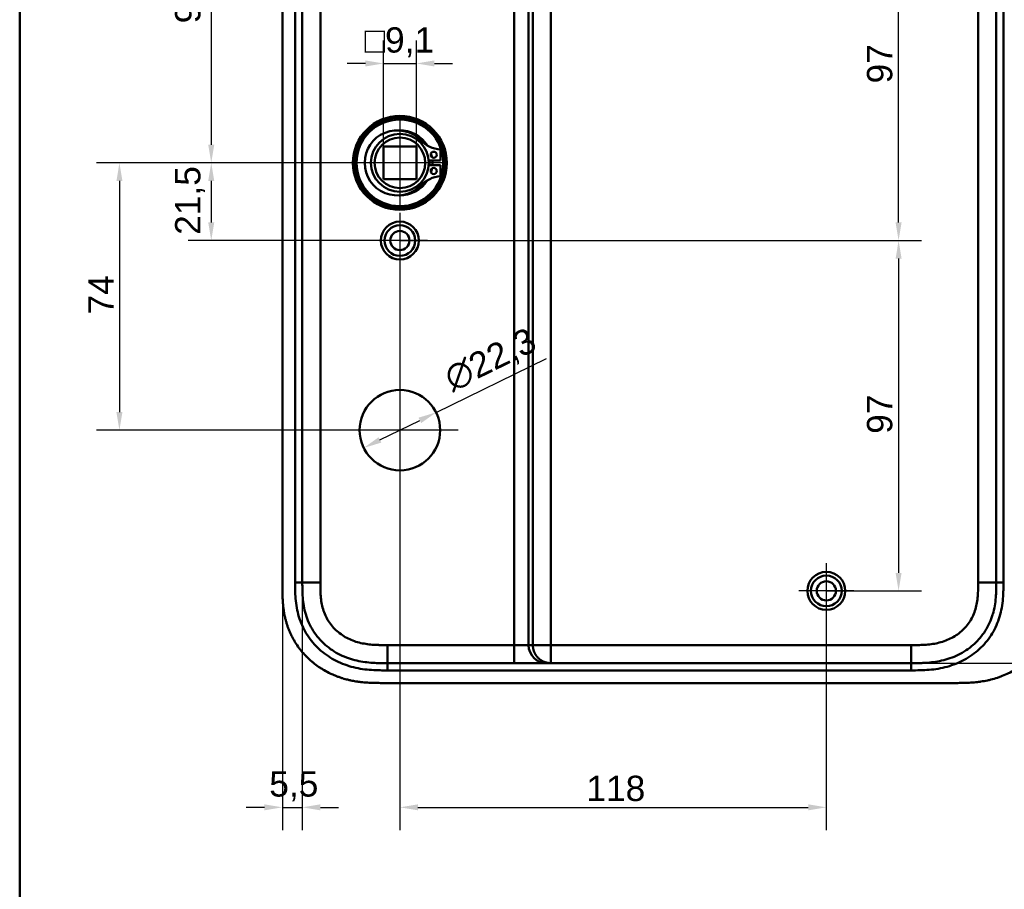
# Model space of a CAD drawing. Header units: millimetres. Extents: x 20 to 833, y 20 to 574.
# Tile 6 of 13: x 20 to 292, y 210 to 451. Entities that reach past the tile are written whole.
import ezdxf

# ---------------------------------------------------------------- set-up
doc = ezdxf.new("R2010")
doc.units = ezdxf.units.MM
doc.header["$LTSCALE"] = 2
for name, color, linetype, lineweight in [('Bemaßungen(DIN)', 7, 'Continuous', 25), ('Mittelpunktmarkierung(DIN)', 7, 'Continuous', 25), ('Sichtbare Kanten(DIN)', 7, 'Continuous', 50), ('Sichtbare tangentiale Kanten(DIN)', 7, 'Continuous', 50), ('Skizziergeometrie(DIN)', 7, 'Continuous', 50)]:
    doc.layers.add(name, color=color, linetype=linetype, lineweight=lineweight)
doc.styles.add('STANDARD-DIN~0', font='arial.ttf')
doc.dimstyles.new('CAD-LAN', dxfattribs={"dimscale": 2, "dimtxt": 3.5, "dimasz": 2.5, "dimexe": 3.175, "dimexo": 0, "dimgap": 0.8, "dimtad": 1, "dimrnd": 1e-08, "dimtxsty": 'STANDARD-DIN~0', "dimcen": 0.09, "dimdle": 10, "dimclrd": 250, "dimclre": 250, "dimclrt": 250, "dimadec": 0, "dimazin": 2, "dimtfac": 1, "dimtmove": 0, "dimatfit": 3, "dimfxl": 1, "dimtolj": 1, "dimtzin": 0, "dimlwd": 25, "dimlwe": 25, "dimarcsym": 0})

# ---------------------------------------------------------------- blocks, each defined once
blk = doc.blocks.new('Ränder Standardrahmen')
at = {"layer": 'Skizziergeometrie(DIN)', "flags": 128}
blk.add_lwpolyline([(10, 10), (10, 287), (410, 287), (410, 10), (10, 10)], dxfattribs=at)
blk = doc.blocks.new('*D8')
at = {"layer": 'Bemaßungen(DIN)', "color": 250, "linetype": 'Continuous', "lineweight": 25, "true_color": 0x3f3f3f, "transparency": 16777216}
for p, q in [((121.74, 506.5), (66.66, 506.5)), ((73.01, 501.5), (73.01, 416)), ((125.21, 411), (66.66, 411))]:
    blk.add_line(p, q, dxfattribs=at)
at = {"layer": 'Bemaßungen(DIN)', "color": 250, "linetype": 'Continuous', "true_color": 0x3f3f3f, "transparency": 16777216}
for points in [[(72.18, 501.5), (73.84, 501.5), (73.01, 506.5)], [(72.18, 416), (73.84, 416), (73.01, 411)]]:
    blk.add_solid(points, dxfattribs=at)
at = {"layer": 'Defpoints', "color": 0, "linetype": 'Continuous', "transparency": 16777216}
for p in [(121.74, 506.5), (73.01, 411), (125.21, 411)]:
    blk.add_point(p, dxfattribs=at)
at = {"layer": 'Bemaßungen(DIN)', "color": 250, "linetype": 'Continuous', "lineweight": 25, "true_color": 0x3f3f3f, "transparency": 16777216, "insert": (63, 449.63), "char_height": 7, "attachment_point": 1, "rotation": 90, "style": 'STANDARD-DIN~0'}
blk.add_mtext('\\A1;95,5', dxfattribs=at)
blk = doc.blocks.new('*D9')
at = {"layer": 'Bemaßungen(DIN)', "color": 250, "linetype": 'Continuous', "lineweight": 25, "true_color": 0x3f3f3f, "transparency": 16777216}
for p, q in [((125.21, 411), (66.66, 411)), ((73.01, 406), (73.01, 394.5)), ((125.21, 389.5), (66.66, 389.5))]:
    blk.add_line(p, q, dxfattribs=at)
at = {"layer": 'Bemaßungen(DIN)', "color": 250, "linetype": 'Continuous', "true_color": 0x3f3f3f, "transparency": 16777216}
for points in [[(72.18, 406), (73.84, 406), (73.01, 411)], [(72.18, 394.5), (73.84, 394.5), (73.01, 389.5)]]:
    blk.add_solid(points, dxfattribs=at)
at = {"layer": 'Defpoints', "color": 0, "linetype": 'Continuous', "transparency": 16777216}
for p in [(125.21, 411), (73.01, 389.5), (125.21, 389.5)]:
    blk.add_point(p, dxfattribs=at)
at = {"layer": 'Bemaßungen(DIN)', "color": 250, "linetype": 'Continuous', "lineweight": 25, "true_color": 0x3f3f3f, "transparency": 16777216, "insert": (63, 391.07), "char_height": 7, "attachment_point": 1, "rotation": 90, "style": 'STANDARD-DIN~0'}
blk.add_mtext('\\A1;21,5', dxfattribs=at)
blk = doc.blocks.new('*D11')
at = {"layer": 'Bemaßungen(DIN)', "color": 250, "linetype": 'Continuous', "lineweight": 25, "true_color": 0x3f3f3f, "transparency": 16777216}
for p, q in [((125.21, 411), (41.25, 411)), ((47.6, 406), (47.6, 342)), ((125.21, 337), (41.25, 337))]:
    blk.add_line(p, q, dxfattribs=at)
at = {"layer": 'Bemaßungen(DIN)', "color": 250, "linetype": 'Continuous', "true_color": 0x3f3f3f, "transparency": 16777216}
for points in [[(46.77, 406), (48.43, 406), (47.6, 411)], [(46.77, 342), (48.43, 342), (47.6, 337)]]:
    blk.add_solid(points, dxfattribs=at)
at = {"layer": 'Defpoints', "color": 0, "linetype": 'Continuous', "transparency": 16777216}
for p in [(125.21, 411), (47.6, 337), (125.21, 337)]:
    blk.add_point(p, dxfattribs=at)
at = {"layer": 'Bemaßungen(DIN)', "color": 250, "linetype": 'Continuous', "lineweight": 25, "true_color": 0x3f3f3f, "transparency": 16777216, "insert": (39, 369.03), "char_height": 7, "attachment_point": 1, "rotation": 90, "style": 'STANDARD-DIN~0'}
blk.add_mtext('\\A1;74', dxfattribs=at)
blk = doc.blocks.new('*D13')
at = {"layer": 'Bemaßungen(DIN)', "color": 250, "linetype": 'Continuous', "lineweight": 25, "true_color": 0x3f3f3f, "transparency": 16777216}
for p, q in [((266.67, 506.5), (341.02, 506.5)), ((334.67, 501.5), (334.67, 277.5)), ((266.67, 272.5), (341.02, 272.5))]:
    blk.add_line(p, q, dxfattribs=at)
at = {"layer": 'Bemaßungen(DIN)', "color": 250, "linetype": 'Continuous', "true_color": 0x3f3f3f, "transparency": 16777216}
for points in [[(333.84, 501.5), (335.51, 501.5), (334.67, 506.5)], [(333.84, 277.5), (335.51, 277.5), (334.67, 272.5)]]:
    blk.add_solid(points, dxfattribs=at)
at = {"layer": 'Defpoints', "color": 0, "linetype": 'Continuous', "transparency": 16777216}
for p in [(266.67, 506.5), (266.67, 272.5), (334.67, 272.5)]:
    blk.add_point(p, dxfattribs=at)
at = {"layer": 'Bemaßungen(DIN)', "color": 250, "linetype": 'Continuous', "lineweight": 25, "true_color": 0x3f3f3f, "transparency": 16777216, "insert": (325.92, 381.72), "char_height": 7, "attachment_point": 1, "rotation": 90, "style": 'STANDARD-DIN~0'}
blk.add_mtext('\\A1;234', dxfattribs=at)
blk = doc.blocks.new('*D14')
at = {"layer": 'Bemaßungen(DIN)', "color": 250, "linetype": 'Continuous', "lineweight": 25, "true_color": 0x3f3f3f, "transparency": 16777216}
for p, q in [((243.21, 486.5), (269.56, 486.5)), ((263.21, 394.5), (263.21, 481.5)), ((125.21, 389.5), (269.56, 389.5))]:
    blk.add_line(p, q, dxfattribs=at)
at = {"layer": 'Bemaßungen(DIN)', "color": 250, "linetype": 'Continuous', "true_color": 0x3f3f3f, "transparency": 16777216}
for points in [[(262.38, 481.5), (264.04, 481.5), (263.21, 486.5)], [(262.38, 394.5), (264.04, 394.5), (263.21, 389.5)]]:
    blk.add_solid(points, dxfattribs=at)
at = {"layer": 'Defpoints', "color": 0, "linetype": 'Continuous', "transparency": 16777216}
for p in [(243.21, 486.5), (263.21, 486.5), (125.21, 389.5)]:
    blk.add_point(p, dxfattribs=at)
at = {"layer": 'Bemaßungen(DIN)', "color": 250, "linetype": 'Continuous', "lineweight": 25, "true_color": 0x3f3f3f, "transparency": 16777216, "insert": (254.46, 432.99), "char_height": 7, "attachment_point": 1, "rotation": 90, "style": 'STANDARD-DIN~0'}
blk.add_mtext('\\A1;97', dxfattribs=at)
blk = doc.blocks.new('*D15')
at = {"layer": 'Bemaßungen(DIN)', "color": 250, "linetype": 'Continuous', "lineweight": 25, "true_color": 0x3f3f3f, "transparency": 16777216}
for p, q in [((125.21, 389.5), (269.56, 389.5)), ((263.21, 384.5), (263.21, 297.5)), ((243.21, 292.5), (269.56, 292.5))]:
    blk.add_line(p, q, dxfattribs=at)
at = {"layer": 'Bemaßungen(DIN)', "color": 250, "linetype": 'Continuous', "true_color": 0x3f3f3f, "transparency": 16777216}
for points in [[(262.38, 384.5), (264.04, 384.5), (263.21, 389.5)], [(262.38, 297.5), (264.04, 297.5), (263.21, 292.5)]]:
    blk.add_solid(points, dxfattribs=at)
at = {"layer": 'Defpoints', "color": 0, "linetype": 'Continuous', "transparency": 16777216}
for p in [(125.21, 389.5), (243.21, 292.5), (263.21, 292.5)]:
    blk.add_point(p, dxfattribs=at)
at = {"layer": 'Bemaßungen(DIN)', "color": 250, "linetype": 'Continuous', "lineweight": 25, "true_color": 0x3f3f3f, "transparency": 16777216, "insert": (254.46, 335.99), "char_height": 7, "attachment_point": 1, "rotation": 90, "style": 'STANDARD-DIN~0'}
blk.add_mtext('\\A1;97', dxfattribs=at)
blk = doc.blocks.new('*D16')
at = {"layer": 'Bemaßungen(DIN)', "color": 250, "linetype": 'Continuous', "lineweight": 25, "true_color": 0x3f3f3f, "transparency": 16777216}
for p, q in [((125.21, 381.85), (125.21, 226.23)), ((243.21, 284.85), (243.21, 226.23)), ((130.21, 232.58), (238.21, 232.58))]:
    blk.add_line(p, q, dxfattribs=at)
at = {"layer": 'Bemaßungen(DIN)', "color": 250, "linetype": 'Continuous', "true_color": 0x3f3f3f, "transparency": 16777216}
for points in [[(130.21, 233.41), (130.21, 231.75), (125.21, 232.58)], [(238.21, 233.41), (238.21, 231.75), (243.21, 232.58)]]:
    blk.add_solid(points, dxfattribs=at)
at = {"layer": 'Defpoints', "color": 0, "linetype": 'Continuous', "transparency": 16777216}
for p in [(125.21, 381.85), (243.21, 284.85), (243.21, 232.58)]:
    blk.add_point(p, dxfattribs=at)
at = {"layer": 'Bemaßungen(DIN)', "color": 250, "linetype": 'Continuous', "lineweight": 25, "true_color": 0x3f3f3f, "transparency": 16777216, "insert": (176.8, 241.33), "char_height": 7, "attachment_point": 1, "style": 'STANDARD-DIN~0'}
blk.add_mtext('\\A1;118', dxfattribs=at)
blk = doc.blocks.new('*D17')
at = {"layer": 'Bemaßungen(DIN)', "color": 250, "linetype": 'Continuous', "lineweight": 25, "true_color": 0x3f3f3f, "transparency": 16777216}
for p, q in [((98.21, 294.79), (98.21, 226.23)), ((92.71, 293.79), (92.71, 226.23)), ((87.71, 232.58), (82.71, 232.58)), ((92.71, 232.58), (98.21, 232.58)), ((103.21, 232.58), (108.21, 232.58))]:
    blk.add_line(p, q, dxfattribs=at)
at = {"layer": 'Bemaßungen(DIN)', "color": 250, "linetype": 'Continuous', "true_color": 0x3f3f3f, "transparency": 16777216}
for points in [[(87.71, 233.41), (87.71, 231.75), (92.71, 232.58)], [(103.21, 233.41), (103.21, 231.75), (98.21, 232.58)]]:
    blk.add_solid(points, dxfattribs=at)
at = {"layer": 'Defpoints', "color": 0, "linetype": 'Continuous', "transparency": 16777216}
for p in [(98.21, 294.79), (92.71, 293.79), (98.21, 232.58)]:
    blk.add_point(p, dxfattribs=at)
at = {"layer": 'Bemaßungen(DIN)', "color": 250, "linetype": 'Continuous', "lineweight": 25, "true_color": 0x3f3f3f, "transparency": 16777216, "insert": (89.06, 242.56), "char_height": 7, "attachment_point": 1, "style": 'STANDARD-DIN~0'}
blk.add_mtext('\\A1;5,5', dxfattribs=at)
blk = doc.blocks.new('*D18')
at = {"layer": 'Bemaßungen(DIN)', "color": 250, "linetype": 'Continuous', "lineweight": 25, "true_color": 0x3f3f3f, "transparency": 16777216}
for p, q in [((135.22, 341.91), (165.75, 356.87)), ((119.69, 334.29), (130.73, 339.71))]:
    blk.add_line(p, q, dxfattribs=at)
at = {"layer": 'Bemaßungen(DIN)', "color": 250, "linetype": 'Continuous', "true_color": 0x3f3f3f, "transparency": 16777216}
for points in [[(130.37, 340.46), (131.1, 338.96), (135.22, 341.91)], [(119.32, 335.04), (120.06, 333.55), (115.2, 332.09)]]:
    blk.add_solid(points, dxfattribs=at)
at = {"layer": 'Defpoints', "color": 0, "linetype": 'Continuous', "transparency": 16777216}
for p in [(135.22, 341.91), (115.2, 332.09)]:
    blk.add_point(p, dxfattribs=at)
at = {"layer": 'Bemaßungen(DIN)', "color": 250, "linetype": 'Continuous', "lineweight": 25, "true_color": 0x3f3f3f, "transparency": 16777216, "insert": (136.64, 354.01), "char_height": 7, "attachment_point": 1, "rotation": 26.1102, "style": 'STANDARD-DIN~0'}
blk.add_mtext('\\A1;∅22,3', dxfattribs=at)
blk = doc.blocks.new('*D19')
at = {"layer": 'Bemaßungen(DIN)', "color": 250, "linetype": 'Continuous', "lineweight": 25, "true_color": 0x3f3f3f, "transparency": 16777216}
for p, q in [((120.66, 415.55), (120.66, 444.87)), ((129.76, 415.55), (129.76, 444.87)), ((115.66, 438.52), (110.66, 438.52)), ((120.66, 438.52), (129.76, 438.52)), ((134.76, 438.52), (139.76, 438.52))]:
    blk.add_line(p, q, dxfattribs=at)
at = {"layer": 'Bemaßungen(DIN)', "color": 250, "linetype": 'Continuous', "true_color": 0x3f3f3f, "transparency": 16777216}
for points in [[(115.66, 439.36), (115.66, 437.69), (120.66, 438.52)], [(134.76, 439.36), (134.76, 437.69), (129.76, 438.52)]]:
    blk.add_solid(points, dxfattribs=at)
at = {"layer": 'Defpoints', "color": 0, "linetype": 'Continuous', "transparency": 16777216}
for p in [(129.76, 438.52), (120.66, 415.55), (129.76, 415.55)]:
    blk.add_point(p, dxfattribs=at)
at = {"layer": 'Bemaßungen(DIN)', "color": 250, "linetype": 'Continuous', "lineweight": 25, "true_color": 0x3f3f3f, "transparency": 16777216, "insert": (115.44, 448.54), "char_height": 7, "attachment_point": 1, "style": 'STANDARD-DIN~0'}
blk.add_mtext('\\A1;\\fAIGDT|b0|i0;\\H7.0000;o\\fArial|b0|i0;\\H7.0000;9,1', dxfattribs=at)

msp = doc.modelspace()

# ---------------------------------------------------------------- linework, layer by layer
at = {"layer": 'Mittelpunktmarkierung(DIN)', "linetype": 'Continuous'}
for p, q in [((125.211, 423.001), (125.211, 399.001)), ((137.211, 411.001), (113.211, 411.001)), ((125.211, 397.151), (125.211, 381.851)), ((132.861, 389.501), (117.561, 389.501)), ((125.211, 353.151), (125.211, 320.851)), ((141.361, 337.001), (109.061, 337.001)), ((243.211, 300.151), (243.211, 284.851)), ((250.861, 292.501), (235.561, 292.501))]:
    msp.add_line(p, q, dxfattribs=at)
at = {"layer": 'Sichtbare Kanten(DIN)'}
for p, q in [((92.711, 485.217), (92.711, 293.786)), ((120.661, 406.451), (120.661, 415.551)), ((120.661, 415.551), (129.761, 415.551)), ((129.761, 415.551), (129.761, 406.451)), ((136.436, 414.678), (136.436, 411.618)), ((136.436, 411.618), (133.187, 411.618)), ((133.187, 410.385), (136.436, 410.385)), ((136.436, 410.385), (136.436, 407.325)), ((129.761, 406.451), (120.661, 406.451)), ((121.749, 272.501), (121.738, 272.501)), ((121.749, 272.501), (156.841, 272.501)), ((156.841, 272.501), (165.808, 272.501)), ((165.808, 272.501), (166.984, 272.501)), ((166.984, 272.501), (266.673, 272.501)), ((120.75, 267.001), (278.672, 267.001))]:
    msp.add_line(p, q, dxfattribs=at)
for centre, radius in [((125.211, 411.001), 13), ((125.211, 411.001), 12.5), ((125.211, 411.001), 12), ((125.211, 411.001), 8), ((125.211, 411.001), 7), ((134.586, 413.233), 0.85), ((134.586, 408.77), 0.85), ((125.211, 389.501), 5.25), ((125.211, 389.501), 4.25), ((125.211, 389.501), 2.65), ((125.211, 337.001), 11.15), ((243.211, 292.501), 5.25), ((243.211, 292.501), 4.25), ((243.211, 292.501), 2.65)]:
    msp.add_circle(centre, radius, dxfattribs=at)
for centre, radius, start, end in [((124.478, 411.001), 9.017, 44.1409, 315.8591), ((125.211, 411.001), 9, 32.40981, 91.03095), ((137.176, 423.324), 8.678, 224.1409, 265.10819), ((125.211, 411.001), 8.2, 355.6871, 4.3129), ((125.211, 411.001), 9, 9.92527, 16.85484), ((125.211, 411.001), 9, 356.0711, 3.9289), ((125.211, 411.001), 9, 343.14516, 350.07473), ((125.211, 411.001), 9, 268.96905, 327.59019), ((137.176, 398.678), 8.678, 94.89181, 135.8591)]:
    msp.add_arc(centre, radius, start, end, dxfattribs=at)
for points in [[(98.211, 294.786), (98.211, 389.501), (98.211, 484.217)], [(290.211, 484.217), (290.211, 389.501), (290.211, 294.786)]]:
    msp.add_open_spline(points, degree=2, dxfattribs=at)
for points, knots in [([(121.738, 272.501), (121.108, 272.501), (120.463, 272.502), (119.813, 272.512), (119.127, 272.522), (118.435, 272.544), (117.745, 272.586), (117.013, 272.63), (116.284, 272.697), (115.561, 272.792), (114.797, 272.893), (114.041, 273.026), (113.293, 273.197), (112.51, 273.375), (111.736, 273.595), (110.981, 273.856), (110.199, 274.128), (109.437, 274.445), (108.701, 274.806), (107.949, 275.175), (107.224, 275.591), (106.53, 276.053), (105.83, 276.518), (105.161, 277.03), (104.525, 277.59), (103.889, 278.151), (103.288, 278.759), (102.739, 279.401), (102.184, 280.049), (101.677, 280.734), (101.224, 281.449), (100.769, 282.166), (100.367, 282.914), (100.02, 283.683), (99.676, 284.448), (99.386, 285.235), (99.151, 286.028), (98.917, 286.818), (98.738, 287.603), (98.603, 288.395), (98.472, 289.157), (98.382, 289.924), (98.321, 290.702), (98.266, 291.417), (98.237, 292.14), (98.224, 292.862), (98.211, 293.51), (98.211, 294.158), (98.211, 294.786)], [0, 0, 0, 0, 0.1902217, 0.1902217, 0.1902217, 0.3910459, 0.3910459, 0.3910459, 0.6037782, 0.6037782, 0.6037782, 0.8282217, 0.8282217, 0.8282217, 1.0633883, 1.0633883, 1.0633883, 1.3072782, 1.3072782, 1.3072782, 1.5568293, 1.5568293, 1.5568293, 1.8081601, 1.8081601, 1.8081601, 2.0594434, 2.0594434, 2.0594434, 2.3133314, 2.3133314, 2.3133314, 2.5680226, 2.5680226, 2.5680226, 2.8214462, 2.8214462, 2.8214462, 3.0739819, 3.0739819, 3.0739819, 3.3167289, 3.3167289, 3.3167289, 3.5398143, 3.5398143, 3.5398143, 3.7401487, 3.7401487, 3.7401487, 3.7401487]), ([(290.211, 294.786), (290.211, 294.144), (290.211, 293.502), (290.198, 292.817), (290.182, 292.047), (290.153, 291.371), (290.097, 290.654), (290.036, 289.882), (289.946, 289.127), (289.814, 288.365), (289.677, 287.569), (289.496, 286.784), (289.269, 286.02), (289.254, 285.972), (289.239, 285.922), (289.224, 285.871), (288.993, 285.115), (288.718, 284.383), (288.396, 283.671), (288.049, 282.901), (287.646, 282.154), (287.193, 281.44), (286.738, 280.724), (286.23, 280.038), (285.676, 279.393), (285.262, 278.909), (284.821, 278.448), (284.357, 278.01), (284.203, 277.864), (284.046, 277.721), (283.888, 277.582), (283.257, 277.027), (282.585, 276.513), (281.883, 276.047), (281.188, 275.585), (280.461, 275.169), (279.711, 274.801), (278.972, 274.439), (278.211, 274.123), (277.433, 273.854), (276.677, 273.592), (275.907, 273.374), (275.126, 273.196), (274.379, 273.026), (273.628, 272.894), (272.868, 272.793), (272.144, 272.698), (271.429, 272.632), (270.678, 272.586), (270.324, 272.565), (269.983, 272.549), (269.633, 272.537), (268.8, 272.508), (267.975, 272.502), (267.152, 272.502), (266.992, 272.501), (266.832, 272.501), (266.673, 272.501)], [0.0000027, 0.0000027, 0.0000027, 0.0000027, 0.1925219, 0.1925219, 0.1925219, 0.4089719, 0.4089719, 0.4089719, 0.6416932, 0.6416932, 0.6416932, 0.885175, 0.885175, 0.885175, 0.9007934, 0.9007934, 0.9007934, 1.135805, 1.135805, 1.135805, 1.3901448, 1.3901448, 1.3901448, 1.6455397, 1.6455397, 1.6455397, 1.8367287, 1.8367287, 1.8367287, 1.9003445, 1.9003445, 1.9003445, 2.1535344, 2.1535344, 2.1535344, 2.404441, 2.404441, 2.404441, 2.6518499, 2.6518499, 2.6518499, 2.8926284, 2.8926284, 2.8926284, 3.1231828, 3.1231828, 3.1231828, 3.3427033, 3.3427033, 3.3427033, 3.4462223, 3.4462223, 3.4462223, 3.6934044, 3.6934044, 3.6934044, 3.7412921, 3.7412921, 3.7412921, 3.7412921]), ([(92.711, 293.786), (92.711, 293.487), (92.711, 292.888), (92.717, 292.135), (92.73, 291.378), (92.747, 290.77), (92.781, 290.007), (92.819, 289.395), (92.894, 288.477), (92.996, 287.557), (93.184, 286.332), (93.366, 285.418), (93.584, 284.511), (93.747, 283.91), (93.974, 283.165), (94.174, 282.573), (94.447, 281.843), (94.683, 281.265), (95.066, 280.41), (95.484, 279.572), (96.177, 278.349), (96.862, 277.303), (97.796, 276.054), (98.604, 275.103), (99.685, 273.98), (100.603, 273.135), (101.81, 272.152), (102.821, 271.424), (104.136, 270.591), (105.226, 269.987), (106.487, 269.382), (107.346, 269.019), (108.217, 268.688), (108.803, 268.485), (109.691, 268.204), (110.588, 267.956), (111.794, 267.678), (112.706, 267.508), (113.62, 267.367), (114.231, 267.287), (114.994, 267.204), (115.605, 267.149), (116.368, 267.095), (116.977, 267.062), (117.89, 267.027), (119.101, 267.002), (120.152, 267.001), (120.75, 267.001)], [-0.99999789, -0.99999789, -0.99999789, -0.99999789, -0.9791648, -0.9583317, -0.94791516, -0.92708206, -0.91666552, -0.89583243, -0.88541588, -0.85416624, -0.83333315, -0.80208351, -0.79166696, -0.77083387, -0.76041733, -0.73958423, -0.72916769, -0.70833459, -0.69791805, -0.66666841, -0.64583532, -0.60416913, -0.58333604, -0.54166985, -0.52083676, -0.47917058, -0.45833749, -0.4166713, -0.39583821, -0.35417202, -0.33333893, -0.30208929, -0.29167275, -0.27083965, -0.26042311, -0.22917347, -0.20834038, -0.17709074, -0.16667419, -0.1458411, -0.13542455, -0.11459146, -0.10417491, -0.08334182, -0.07292528, -0.04167564, -0.00000945, -0.00000945, -0.00000945, -0.00000945]), ([(278.672, 267.001), (279.267, 267.001), (280.465, 267.002), (281.982, 267.038), (283.509, 267.119), (284.738, 267.227), (286.278, 267.43), (287.51, 267.649), (289.042, 268.005), (290.258, 268.357), (291.757, 268.883), (292.935, 269.375), (294.373, 270.079), (295.49, 270.711), (296.837, 271.585), (297.871, 272.35), (299.099, 273.382), (300.028, 274.266), (301.112, 275.436), (301.916, 276.421), (302.835, 277.706), (303.499, 278.773), (304.238, 280.146), (304.754, 281.273), (305.306, 282.706), (305.674, 283.87), (306.045, 285.336), (306.273, 286.515), (306.482, 287.989), (306.593, 289.165), (306.675, 290.626), (306.711, 292.075), (306.711, 293.218), (306.711, 293.786)], [-0.99999768, -0.99999768, -0.99999768, -0.99999768, -0.95833111, -0.91666454, -0.89583125, -0.85416468, -0.8333314, -0.79166483, -0.77083154, -0.72916497, -0.70833169, -0.66666512, -0.64583183, -0.60416526, -0.58333198, -0.54166541, -0.52083212, -0.47916555, -0.45833227, -0.4166657, -0.39583241, -0.35416584, -0.33333256, -0.29166599, -0.2708327, -0.22916613, -0.20833285, -0.16666628, -0.14583299, -0.10416642, -0.08333314, -0.04166657, -0.00000215, -0.00000215, -0.00000215, -0.00000215])]:
    msp.add_open_spline(points, degree=3, knots=knots, dxfattribs=at)
at = {"layer": 'Sichtbare tangentiale Kanten(DIN)'}
for p, q in [((156.841, 501.501), (156.841, 277.501)), ((160.826, 277.501), (160.826, 501.501)), ((162.002, 501.501), (162.002, 277.501)), ((166.984, 277.501), (166.984, 501.501)), ((98.211, 294.786), (96.211, 294.786)), ((98.211, 294.786), (103.211, 294.786)), ((285.211, 294.786), (290.211, 294.786)), ((290.211, 294.786), (292.211, 294.786)), ((156.841, 277.501), (121.738, 277.501)), ((121.738, 272.501), (121.738, 277.501)), ((156.841, 277.501), (156.841, 272.501)), ((160.826, 277.501), (156.841, 277.501)), ((162.002, 277.501), (160.826, 277.501)), ((162.002, 277.501), (166.984, 277.501)), ((266.673, 277.501), (166.984, 277.501)), ((166.984, 277.501), (166.984, 272.501)), ((266.673, 277.501), (266.673, 272.501)), ((121.749, 272.501), (121.749, 270.502)), ((266.673, 272.501), (266.673, 270.501))]:
    msp.add_line(p, q, dxfattribs=at)
for points, degree in [([(96.211, 294.786), (96.211, 357.929), (96.211, 421.073), (96.211, 484.217)], 3), ([(103.211, 294.786), (103.211, 357.929), (103.211, 421.073), (103.211, 484.217)], 3), ([(285.211, 484.217), (285.211, 421.073), (285.211, 357.93), (285.211, 294.786)], 3), ([(292.211, 484.217), (292.211, 421.073), (292.211, 357.93), (292.211, 294.786)], 3), ([(165.808, 272.501), (163.056, 272.501), (160.826, 274.74), (160.826, 277.501)], 3), ([(166.984, 272.501), (166.881, 272.501), (166.676, 272.507), (166.372, 272.53), (165.976, 272.591), (165.498, 272.715), (165.04, 272.884), (164.603, 273.095), (164.192, 273.346), (163.808, 273.634), (163.454, 273.958), (163.131, 274.313), (162.844, 274.699), (162.594, 275.112), (162.383, 275.55), (162.215, 276.01), (162.092, 276.489), (162.031, 276.887), (162.008, 277.192), (162.002, 277.398), (162.002, 277.501)], 5), ([(266.673, 270.501), (218.365, 270.501), (170.057, 270.501), (121.749, 270.502)], 3)]:
    msp.add_open_spline(points, degree=degree, dxfattribs=at)
for points, knots in [([(121.749, 270.502), (121.534, 270.502), (121.318, 270.502), (121.103, 270.502), (120.902, 270.502), (120.701, 270.503), (120.499, 270.504), (120.399, 270.505), (120.298, 270.506), (120.198, 270.507), (119.903, 270.51), (119.608, 270.514), (119.293, 270.522), (119.286, 270.522), (119.278, 270.522), (119.271, 270.522), (118.387, 270.543), (117.588, 270.582), (116.78, 270.65), (116.765, 270.652), (116.751, 270.653), (116.736, 270.654), (115.914, 270.724), (115.085, 270.826), (114.262, 270.966), (114.254, 270.968), (114.246, 270.969), (114.238, 270.97), (113.411, 271.112), (112.589, 271.292), (111.776, 271.516), (111.77, 271.518), (111.763, 271.52), (111.757, 271.521), (110.118, 271.975), (108.516, 272.613), (107.042, 273.412), (105.563, 274.215), (104.146, 275.219), (102.9, 276.362), (101.664, 277.496), (100.555, 278.804), (99.643, 280.208), (98.735, 281.609), (97.997, 283.144), (97.462, 284.737), (97.46, 284.741), (97.459, 284.745), (97.458, 284.749), (97.189, 285.549), (96.969, 286.37), (96.796, 287.192), (96.795, 287.199), (96.794, 287.205), (96.792, 287.212), (96.62, 288.036), (96.492, 288.876), (96.404, 289.706), (96.403, 289.72), (96.401, 289.734), (96.4, 289.747), (96.314, 290.566), (96.264, 291.383), (96.238, 292.259), (96.237, 292.272), (96.237, 292.284), (96.237, 292.297), (96.211, 293.151), (96.211, 293.968), (96.211, 294.786)], [0, 0, 0, 0, 0.0646507, 0.0646507, 0.0646507, 0.1249969, 0.1249969, 0.1249969, 0.15517, 0.15517, 0.15517, 0.2436497, 0.2436497, 0.2436497, 0.2456893, 0.2456893, 0.2456893, 0.492996, 0.492996, 0.492996, 0.4974066, 0.4974066, 0.4974066, 0.748902, 0.748902, 0.748902, 0.7513151, 0.7513151, 0.7513151, 1.0041249, 1.0041249, 1.0041249, 1.0061194, 1.0061194, 1.0061194, 1.5162083, 1.5162083, 1.5162083, 2.0281632, 2.0281632, 2.0281632, 2.536105, 2.536105, 2.536105, 3.0426684, 3.0426684, 3.0426684, 3.0439581, 3.0439581, 3.0439581, 3.2980848, 3.2980848, 3.2980848, 3.3001542, 3.3001542, 3.3001542, 3.554844, 3.554844, 3.554844, 3.5590877, 3.5590877, 3.5590877, 3.810454, 3.810454, 3.810454, 3.8140987, 3.8140987, 3.8140987, 4.0593595, 4.0593595, 4.0593595, 4.0593595]), ([(121.738, 277.501), (121.503, 277.501), (121.268, 277.501), (121.033, 277.502), (120.956, 277.502), (120.88, 277.502), (120.804, 277.503), (120.728, 277.503), (120.652, 277.503), (120.576, 277.504), (120.424, 277.505), (120.272, 277.506), (120.119, 277.508), (120.043, 277.509), (119.967, 277.51), (119.891, 277.511), (119.737, 277.513), (119.584, 277.516), (119.43, 277.52), (119.353, 277.522), (119.276, 277.524), (119.199, 277.526), (119.122, 277.528), (119.045, 277.531), (118.965, 277.534), (118.653, 277.545), (118.355, 277.558), (118.047, 277.577), (118.04, 277.577), (118.033, 277.578), (118.025, 277.578), (117.405, 277.616), (116.812, 277.671), (116.215, 277.749), (116.207, 277.751), (116.198, 277.752), (116.189, 277.753), (115.588, 277.833), (114.994, 277.937), (114.403, 278.072), (114.398, 278.073), (114.393, 278.074), (114.388, 278.075), (113.791, 278.212), (113.198, 278.38), (112.621, 278.58), (112.617, 278.581), (112.614, 278.582), (112.61, 278.584), (112.029, 278.786), (111.453, 279.025), (110.899, 279.297), (110.346, 279.569), (109.807, 279.878), (109.294, 280.219), (108.782, 280.56), (108.29, 280.937), (107.828, 281.343), (107.368, 281.749), (106.933, 282.19), (106.535, 282.655), (106.138, 283.119), (105.772, 283.613), (105.446, 284.128), (105.12, 284.64), (104.83, 285.18), (104.581, 285.732), (104.332, 286.284), (104.121, 286.857), (103.948, 287.437), (103.947, 287.441), (103.946, 287.445), (103.945, 287.449), (103.773, 288.028), (103.638, 288.62), (103.535, 289.214), (103.534, 289.223), (103.532, 289.231), (103.531, 289.24), (103.428, 289.837), (103.357, 290.439), (103.308, 291.065), (103.308, 291.072), (103.307, 291.08), (103.307, 291.087), (103.283, 291.398), (103.265, 291.7), (103.252, 292.009), (103.238, 292.326), (103.229, 292.642), (103.222, 292.957), (103.211, 293.568), (103.211, 294.178), (103.211, 294.786)], [3.8795396, 3.8795396, 3.8795396, 3.8795396, 3.9500796, 3.9500796, 3.9500796, 3.9729083, 3.9729083, 3.9729083, 3.9957369, 3.9957369, 3.9957369, 4.0413942, 4.0413942, 4.0413942, 4.0642228, 4.0642228, 4.0642228, 4.1103649, 4.1103649, 4.1103649, 4.1334359, 4.1334359, 4.1334359, 4.1565069, 4.1565069, 4.1565069, 4.2466916, 4.2466916, 4.2466916, 4.2487909, 4.2487909, 4.2487909, 4.4301197, 4.4301197, 4.4301197, 4.4328324, 4.4328324, 4.4328324, 4.6153934, 4.6153934, 4.6153934, 4.6170091, 4.6170091, 4.6170091, 4.8015249, 4.8015249, 4.8015249, 4.802599, 4.802599, 4.802599, 4.9886467, 4.9886467, 4.9886467, 5.1742372, 5.1742372, 5.1742372, 5.3593337, 5.3593337, 5.3593337, 5.5439566, 5.5439566, 5.5439566, 5.7276859, 5.7276859, 5.7276859, 5.9107052, 5.9107052, 5.9107052, 6.0936617, 6.0936617, 6.0936617, 6.0950038, 6.0950038, 6.0950038, 6.2776503, 6.2776503, 6.2776503, 6.2802935, 6.2802935, 6.2802935, 6.4638632, 6.4638632, 6.4638632, 6.4660269, 6.4660269, 6.4660269, 6.5574768, 6.5574768, 6.5574768, 6.6515247, 6.6515247, 6.6515247, 6.8339614, 6.8339614, 6.8339614, 6.8339614]), ([(285.211, 294.786), (285.211, 294.542), (285.211, 294.298), (285.211, 294.054), (285.21, 293.908), (285.209, 293.761), (285.208, 293.615), (285.208, 293.542), (285.207, 293.468), (285.206, 293.395), (285.205, 293.322), (285.204, 293.249), (285.203, 293.175), (285.202, 293.102), (285.201, 293.029), (285.2, 292.956), (285.194, 292.643), (285.185, 292.33), (285.171, 292.01), (285.157, 291.698), (285.139, 291.396), (285.115, 291.085), (285.115, 291.077), (285.114, 291.07), (285.114, 291.062), (285.065, 290.436), (284.993, 289.834), (284.891, 289.236), (284.889, 289.228), (284.888, 289.219), (284.886, 289.21), (284.783, 288.616), (284.648, 288.024), (284.476, 287.445), (284.475, 287.44), (284.474, 287.436), (284.472, 287.432), (284.299, 286.852), (284.088, 286.278), (283.838, 285.726), (283.589, 285.174), (283.298, 284.634), (282.972, 284.121), (282.645, 283.607), (282.279, 283.112), (281.882, 282.648), (281.482, 282.183), (281.047, 281.742), (280.586, 281.337), (280.124, 280.93), (279.631, 280.553), (279.119, 280.213), (278.605, 279.872), (278.065, 279.563), (277.512, 279.292), (276.957, 279.019), (276.381, 278.781), (275.799, 278.579), (275.795, 278.578), (275.792, 278.577), (275.788, 278.576), (275.211, 278.376), (274.617, 278.208), (274.02, 278.072), (274.014, 278.071), (274.009, 278.07), (274.004, 278.068), (273.413, 277.934), (272.818, 277.83), (272.217, 277.751), (272.208, 277.75), (272.199, 277.748), (272.19, 277.747), (271.593, 277.669), (271, 277.615), (270.379, 277.577), (270.372, 277.577), (270.365, 277.576), (270.358, 277.576), (270.049, 277.557), (269.752, 277.544), (269.447, 277.533), (269.134, 277.523), (268.823, 277.515), (268.512, 277.511), (267.897, 277.501), (267.284, 277.501), (266.673, 277.501)], [0, 0, 0, 0, 0.073129, 0.073129, 0.073129, 0.1170868, 0.1170868, 0.1170868, 0.1390657, 0.1390657, 0.1390657, 0.1610445, 0.1610445, 0.1610445, 0.1830156, 0.1830156, 0.1830156, 0.2767014, 0.2767014, 0.2767014, 0.3682123, 0.3682123, 0.3682123, 0.3703794, 0.3703794, 0.3703794, 0.5540752, 0.5540752, 0.5540752, 0.5567155, 0.5567155, 0.5567155, 0.7394794, 0.7394794, 0.7394794, 0.7408245, 0.7408245, 0.7408245, 0.9239048, 0.9239048, 0.9239048, 1.1070533, 1.1070533, 1.1070533, 1.2909149, 1.2909149, 1.2909149, 1.4756691, 1.4756691, 1.4756691, 1.6608929, 1.6608929, 1.6608929, 1.8466086, 1.8466086, 1.8466086, 2.0327825, 2.0327825, 2.0327825, 2.033862, 2.033862, 2.033862, 2.2184979, 2.2184979, 2.2184979, 2.2201221, 2.2201221, 2.2201221, 2.4027955, 2.4027955, 2.4027955, 2.4055233, 2.4055233, 2.4055233, 2.586959, 2.586959, 2.586959, 2.5890725, 2.5890725, 2.5890725, 2.6793073, 2.6793073, 2.6793073, 2.7720151, 2.7720151, 2.7720151, 2.9555879, 2.9555879, 2.9555879, 2.9555879]), ([(292.211, 294.786), (292.211, 294.663), (292.211, 294.541), (292.211, 294.317), (292.211, 294.216), (292.21, 294.014), (292.21, 293.913), (292.207, 293.307), (292.201, 292.802), (292.186, 292.297)], [0, 0, 0, 0, 0.03676501, 0.03676501, 0.06707453, 0.06707453, 0.09738405, 0.09738405, 0.24893164, 0.24893164, 0.24893164, 0.24893164]), ([(292.186, 292.297), (292.159, 291.384), (292.108, 290.566), (292.022, 289.747), (292.021, 289.734), (292.019, 289.72), (292.018, 289.706), (291.93, 288.876), (291.802, 288.036), (291.63, 287.212), (291.629, 287.205), (291.627, 287.199), (291.626, 287.192), (291.453, 286.37), (291.233, 285.549), (290.965, 284.749), (290.963, 284.745), (290.962, 284.741), (290.96, 284.737), (290.425, 283.144), (289.687, 281.609), (288.779, 280.208), (287.868, 278.804), (286.758, 277.496), (285.522, 276.362), (284.276, 275.219), (282.859, 274.214), (281.38, 273.412), (279.906, 272.612), (278.304, 271.975), (276.665, 271.521), (276.659, 271.52), (276.652, 271.518), (276.646, 271.516), (275.833, 271.292), (275.011, 271.112), (274.184, 270.97), (274.176, 270.969), (274.168, 270.968), (274.16, 270.966), (273.337, 270.826), (272.508, 270.724), (271.686, 270.654), (271.671, 270.653), (271.657, 270.652), (271.642, 270.65), (270.834, 270.582), (270.035, 270.543), (269.17, 270.522), (269.156, 270.522), (269.143, 270.522), (269.129, 270.521), (268.284, 270.502), (267.479, 270.501), (266.673, 270.501)], [0.2489316, 0.2489316, 0.2489316, 0.2489316, 0.5002989, 0.5002989, 0.5002989, 0.5045423, 0.5045423, 0.5045423, 0.7592332, 0.7592332, 0.7592332, 0.7613025, 0.7613025, 0.7613025, 1.01543, 1.01543, 1.01543, 1.0167198, 1.0167198, 1.0167198, 1.5232849, 1.5232849, 1.5232849, 2.0312283, 2.0312283, 2.0312283, 2.5431846, 2.5431846, 2.5431846, 3.0532744, 3.0532744, 3.0532744, 3.0552733, 3.0552733, 3.0552733, 3.3080792, 3.3080792, 3.3080792, 3.3104825, 3.3104825, 3.3104825, 3.5619885, 3.5619885, 3.5619885, 3.5664026, 3.5664026, 3.5664026, 3.8137067, 3.8137067, 3.8137067, 3.8175992, 3.8175992, 3.8175992, 4.0593829, 4.0593829, 4.0593829, 4.0593829])]:
    msp.add_open_spline(points, degree=3, knots=knots, dxfattribs=at)

# ---------------------------------------------------------------- block references
at = {"xscale": 2, "yscale": 2, "zscale": 2}
msp.add_blockref('Ränder Standardrahmen', (0, 0), dxfattribs=at)

# ---------------------------------------------------------------- dimensions: what is measured, and where the dimension line sits
at = {"layer": 'Bemaßungen(DIN)', "color": 250, "linetype": 'Continuous', "lineweight": 25, "true_color": 0x3f3f3f}
for base, p1, p2, angle, override, picture, middle in [((73.011, 411.001), (121.738, 506.501), (125.211, 411.001), 90, {"dimgap": 0.8, "dimdec": 2, "dimtol": 0, "dimlim": 0, "dimtp": 0, "dimtm": 0, "dimtdec": 2, "dimtofl": 0, "dimatfit": 1}, '*D8', (73.011, 458.751)), ((334.673, 272.501), (266.673, 506.501), (266.673, 272.501), 90, {"dimgap": 0.8, "dimdec": 2, "dimtol": 0, "dimlim": 0, "dimtp": 0, "dimtm": 0, "dimtdec": 2, "dimtofl": 0, "dimatfit": 1}, '*D13', (334.673, 389.501)), ((263.211, 486.501), (125.211, 389.501), (243.211, 486.501), 90, {"dimgap": 0.8, "dimdec": 2, "dimtol": 0, "dimlim": 0, "dimtp": 0, "dimtm": 0, "dimtdec": 2, "dimtofl": 0, "dimatfit": 1}, '*D14', (263.211, 438.001)), ((47.6, 337.001), (125.211, 411.001), (125.211, 337.001), 90, {"dimgap": 0.8, "dimdec": 2, "dimtol": 0, "dimlim": 0, "dimtp": 0, "dimtm": 0, "dimtdec": 2, "dimtofl": 0, "dimatfit": 1}, '*D11', (47.6, 374.001)), ((73.011, 389.501), (125.211, 411.001), (125.211, 389.501), 90, {"dimgap": 0.8, "dimdec": 2, "dimtol": 0, "dimlim": 0, "dimtp": 0, "dimtm": 0, "dimtdec": 2, "dimtofl": 0, "dimatfit": 1}, '*D9', (73.011, 400.251)), ((263.211, 292.501), (125.211, 389.501), (243.211, 292.501), 90, {"dimgap": 0.8, "dimdec": 2, "dimtol": 0, "dimlim": 0, "dimtp": 0, "dimtm": 0, "dimtdec": 2, "dimtofl": 0, "dimatfit": 1}, '*D15', (263.211, 341.001)), ((243.211, 232.579), (125.211, 381.851), (243.211, 284.851), 180, {"dimgap": 0.8, "dimdec": 2, "dimtol": 0, "dimlim": 0, "dimtp": 0, "dimtm": 0, "dimtdec": 2, "dimtofl": 0, "dimatfit": 1}, '*D16', (184.211, 232.579)), ((98.211, 232.579), (92.711, 293.786), (98.211, 294.786), 180, {"dimgap": 0.8, "dimdec": 2, "dimtol": 0, "dimlim": 0, "dimtp": 0, "dimtm": 0, "dimtdec": 2, "dimtofl": 1, "dimatfit": 1}, '*D17', (95.461, 232.579))]:
    dim = msp.add_linear_dim(base=base, p1=p1, p2=p2, angle=angle, dimstyle='CAD-LAN', override=override, dxfattribs=at)
    dim.commit()
    dim.dimension.update_dxf_attribs({"geometry": picture, "text_midpoint": middle, "dimtype": 160})
dim = msp.add_linear_dim(base=(129.761, 438.524), p1=(120.661, 415.551), p2=(129.761, 415.551), angle=180, text='\\fAIGDT|b0|i0;\\H7.0000;o\\fArial|b0|i0;\\H7.0000;<>', dimstyle='CAD-LAN', override={"dimgap": 0.8, "dimdec": 2, "dimtol": 0, "dimlim": 0, "dimtp": 0, "dimtm": 0, "dimtdec": 2, "dimtofl": 1, "dimatfit": 1}, dxfattribs=at)
dim.commit()
dim.dimension.update_dxf_attribs({"geometry": '*D19', "text_midpoint": (125.211, 438.524), "dimtype": 160})
dim = msp.add_diameter_dim_2p(p1=(115.199, 332.094), p2=(135.223, 341.908), dimstyle='CAD-LAN', override={"dimgap": 0.8, "dimdec": 2, "dimlfac": 1, "dimtol": 0, "dimlim": 0, "dimtp": 0, "dimtm": 0, "dimtdec": 2, "dimatfit": 2}, dxfattribs=at)
dim.commit()
dim.dimension.update_dxf_attribs({"geometry": '*D18', "text_midpoint": (152.733, 350.49), "dimtype": 163})

doc.saveas('drawing.dxf')
